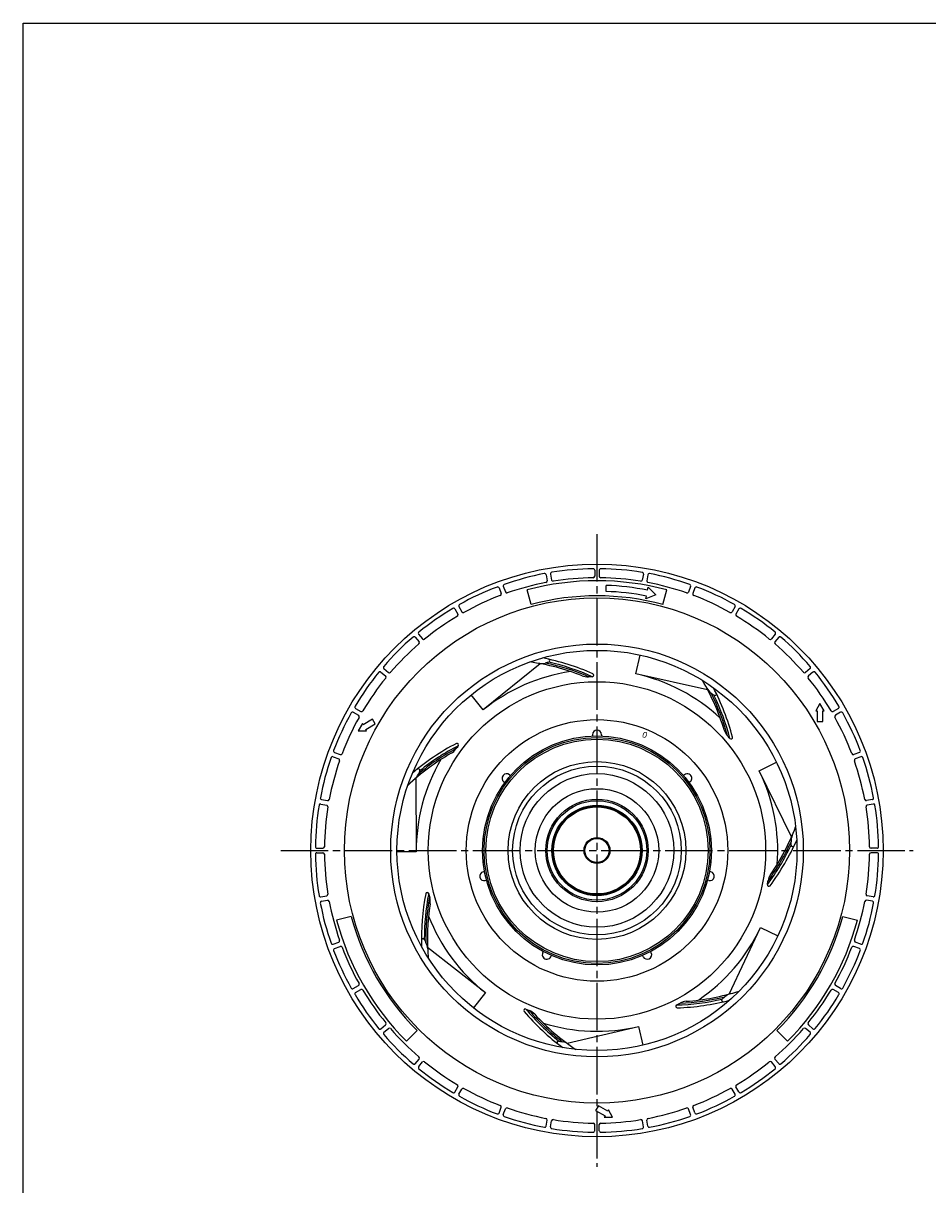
# Model space of a CAD drawing. Header units: millimetres. Extents: x 0 to 841, y 0 to 594.
# Tile 1 of 6: x 0 to 300, y 209 to 594. Entities that reach past the tile are written whole.
import ezdxf
from ezdxf.enums import TextEntityAlignment as Align

# ---------------------------------------------------------------- set-up
doc = ezdxf.new("R2010")
doc.units = ezdxf.units.MM
for name, pattern in [('CENTER', [27, 20, -2, 3, -2]), ('DASHED', [8.289474, 5.526316, -2.763158]), ('HS', [0])]:
    doc.linetypes.add(name, pattern=pattern)
doc.styles.get("Standard").update_dxf_attribs({"font": 'arial.ttf'})

# ---------------------------------------------------------------- blocks, each defined once
blk = doc.blocks.new('*U19')
at = {"color": 7}
for p, q in [((-7.33, 0.3), (-6.98, -1.67)), ((7.33, 1.58), (7.33, -0.42))]:
    blk.add_line(p, q, dxfattribs=at)
for centre, radius, start, end in [((-6.83, 0.39), 0.5, 99.2299, 190), ((8.08, -91.41), 93.5, 90.7701, 99.2299), ((6.83, 1.58), 0.5, 0, 90.7701), ((-6.49, -1.58), 0.5, 190, 279.2129), ((8.08, -91.41), 90.5, 90.7871, 99.2129), ((6.83, -0.42), 0.5, 270.7871, 0)]:
    blk.add_arc(centre, radius, start, end, dxfattribs=at)
blk = doc.blocks.new('*U20')
at = {"color": 0, "linetype": 'ByBlock', "lineweight": -2}
blk.add_blockref('*U19', (2320.59, 4944.19), dxfattribs=at)
for p, rotation in [((2336.59, 4944.2), 350), ((2352.34, 4941.44), 339.9999999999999), ((2304.84, 4941.4), 9.999999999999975), ((2367.38, 4935.98), 330), ((2289.82, 4935.91), 19.99999999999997), ((2381.24, 4928), 319.9999999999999), ((2275.97, 4927.9), 29.99999999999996), ((2263.73, 4917.61), 39.99999999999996), ((2393.5, 4917.73), 310), ((2253.46, 4905.34), 49.99999999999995), ((2403.8, 4905.48), 300), ((2411.81, 4891.64), 290), ((2245.47, 4891.48), 59.99999999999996), ((2240.02, 4876.45), 69.99999999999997), ((2417.29, 4876.61), 280), ((2237.25, 4860.69), 79.99999999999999), ((2420.09, 4860.86), 270), ((2237.27, 4844.7), 89.99999999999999), ((2420.1, 4844.87), 260), ((2240.06, 4828.95), 100), ((2417.34, 4829.11), 250), ((2245.54, 4813.92), 110), ((2411.88, 4814.08), 239.9999999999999), ((2253.56, 4800.07), 119.9999999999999), ((2403.9, 4800.22), 229.9999999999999), ((2263.85, 4787.83), 130), ((2393.62, 4787.95), 220), ((2276.11, 4777.56), 139.9999999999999), ((2381.38, 4777.66), 210), ((2289.97, 4769.58), 150), ((2367.54, 4769.65), 200), ((2305.01, 4764.12), 160), ((2320.76, 4761.36), 170), ((2352.51, 4764.16), 189.9999999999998), ((2336.76, 4761.37), 180)]:
    blk.add_blockref('*U19', p, dxfattribs=dict(at, rotation=rotation))
blk = doc.blocks.new('*U21')
at = {"color": 7}
for p, q in [((-1.44, 0.51), (-2.82, -1.89)), ((-1.19, 0.09), (-1.44, 0.51)), ((1.92, 1.89), (-1.19, 0.09)), ((-0.29, -1.47), (2.82, 0.33)), ((2.82, 0.33), (1.92, 1.89)), ((-2.82, -1.89), (-0.05, -1.89)), ((-0.05, -1.89), (-0.29, -1.47))]:
    blk.add_line(p, q, dxfattribs=at)
blk = doc.blocks.new('*U22')
at = {"color": 0, "linetype": 'ByBlock', "lineweight": -2}
for p, rotation in [((-4273.29, 83.03), 240), ((-4345.4, -49.33), 120)]:
    blk.add_blockref('*U21', p, dxfattribs=dict(at, rotation=rotation))
blk.add_blockref('*U21', (-4423.98, 79.3), dxfattribs=at)
blk = doc.blocks.new('*U23')
at = {"color": 7}
for p, q in [((2.62, 6.72), (-16.33, -8.63)), ((-16.33, -8.63), (-20.36, -3.65))]:
    blk.add_line(p, q, dxfattribs=at)
for centre, radius, start, end in [((-11.52, -67.95), 78, 66.1146, 79.0425), ((5.27, 7.71), 0.5, 284.3929, 77.4863), ((21.43, -55.25), 60, 98.4118, 129), ((-11.52, -67.95), 76, 68.3893, 81.9331), ((2.95, 11.74), 5, 259.7097, 285.4202), ((21.43, -55.25), 64.5, 104.3929, 105.4202), ((-11.52, -67.95), 76.53, 66.7628, 78.0854), ((-11.52, -67.95), 77.05, 65.9464, 77.318), ((18.31, 7.35), 5, 248.3893, 272.8502), ((21.43, -55.25), 57.68, 91.5451, 92.8502), ((19.86, 2.91), 0.5, 271.5451, 66.1146)]:
    blk.add_arc(centre, radius, start, end, dxfattribs=at)
blk = doc.blocks.new('*U24')
at = {"color": 0, "linetype": 'ByBlock', "lineweight": -2}
for p, rotation in [((29.84, 51.2), 308.5714285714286), ((-56.56, 17.7), 51.42857142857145), ((58.64, 8.6), 257.1428571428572), ((-49.1, -33.19), 102.8571428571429), ((43.28, -40.48), 205.7142857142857), ((-4.67, -59.08), 154.2857142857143)]:
    blk.add_blockref('*U23', p, dxfattribs=dict(at, rotation=rotation))
blk.add_blockref('*U23', (-21.43, 55.25), dxfattribs=at)

msp = doc.modelspace()

# ---------------------------------------------------------------- linework, layer by layer
at = {"color": 7, "linetype": 'HS'}
for p, q in [((0, 0), (0, 594)), ((0, 594), (841, 594))]:
    msp.add_line(p, q, dxfattribs=at)
at = {"color": 7, "linetype": 'CENTER', "ltscale": 0.787904}
for p, q in [((190.5, 424.5), (190.5, 214.5)), ((85.5, 319.5), (295.5, 319.5))]:
    msp.add_line(p, q, dxfattribs=at)
at = {"color": 7}
for p, q in [((168.63, 401.12), (167.34, 405.95)), ((193.5, 405.45), (193.57, 407.45)), ((207.29, 405.88), (207.48, 406.86)), ((207.48, 406.86), (210.07, 404.27)), ((212.37, 401.12), (213.66, 405.95)), ((210.07, 404.27), (206.72, 402.94)), ((206.72, 402.94), (206.91, 403.92)), ((189, 357.9), (189, 357.47)), ((192, 357.9), (192, 357.47)), ((161.41, 344.61), (161.75, 344.35)), ((219.59, 344.61), (219.25, 344.35)), ((159.54, 342.27), (159.88, 342)), ((221.46, 342.27), (221.12, 342)), ((152.73, 312.42), (153.15, 312.51)), ((228.27, 312.42), (227.85, 312.51)), ((153.4, 309.49), (153.82, 309.59)), ((227.6, 309.49), (227.18, 309.59)), ((108.88, 297.63), (104.05, 296.34)), ((272.12, 297.63), (276.95, 296.34)), ((172.49, 285.55), (172.67, 285.94)), ((208.51, 285.55), (208.33, 285.94)), ((175.19, 284.25), (175.38, 284.64)), ((205.81, 284.25), (205.62, 284.64)), ((130.75, 259.75), (127.21, 256.21)), ((250.25, 259.75), (253.79, 256.21))]:
    msp.add_line(p, q, dxfattribs=at)
for radius in [95, 83.83, 68.5, 66.4, 56, 43.4, 38, 37.5, 36.9, 36.9, 25.5, 20.5, 17, 16.5, 15, 15, 14.7, 14.45, 4.3, 4]:
    msp.add_circle((190.5, 319.5), radius, dxfattribs=at)
at = {"color": 7, "ltscale": 0.963466}
for radius in [29.5, 28]:
    msp.add_circle((190.5, 319.5), radius, dxfattribs=at)
at = {"color": 7}
for centre, radius, start, end in [((190.5, 319.5), 89.5, 75, 105), ((190.5, 319.5), 86, 79, 88), ((190.5, 319.5), 88, 79, 88), ((190.5, 319.5), 84.5, 75, 105), ((190.5, 357.9), 1.5, 0, 180), ((160.48, 343.44), 1.5, 51.4286, 231.4286), ((220.52, 343.44), 1.5, 308.5714, 128.5714), ((153.06, 310.96), 1.5, 102.8572, 282.8572), ((227.94, 310.96), 1.5, 257.1429, 77.1429), ((190.5, 319.5), 84.5, 195, 225), ((190.5, 319.5), 84.5, 315, 345), ((190.5, 319.5), 89.5, 195, 225), ((190.5, 319.5), 89.5, 315, 345), ((173.84, 284.9), 1.5, 154.2857, 334.2857), ((207.16, 284.9), 1.5, 205.7143, 25.7143)]:
    msp.add_arc(centre, radius, start, end, dxfattribs=at)

# ---------------------------------------------------------------- block references
for name, p in [('*U20', (-2138.18, -4533.28)), ('*U24', (190.5, 319.5)), ('*U22', (4538.05, 281.83))]:
    msp.add_blockref(name, p, dxfattribs=at)

# ---------------------------------------------------------------- texts
at = {"color": 7, "linetype": 'DASHED', "ltscale": 0.5}
msp.add_text('0', height=2, rotation=157.5, dxfattribs=at).set_placement((206.38, 357.84), align=Align.MIDDLE_CENTER)

doc.saveas('drawing.dxf')
